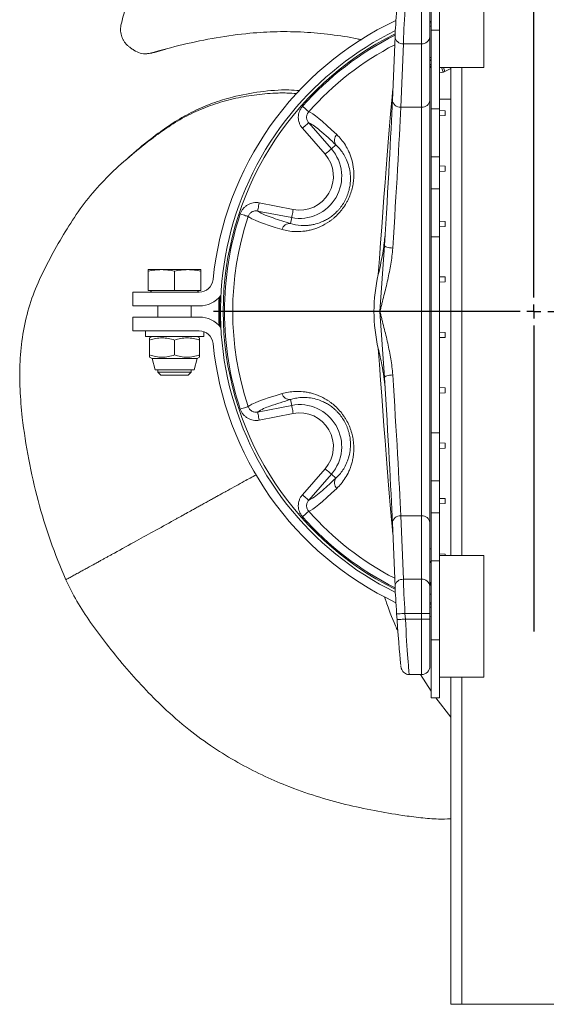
# Model space of a CAD drawing. Header units: millimetres. Extents: x 0 to 420, y 0 to 297.
# Tile 1 of 5: x 171 to 209, y 83 to 154. Entities that reach past the tile are written whole.
import ezdxf

# ---------------------------------------------------------------- set-up
doc = ezdxf.new("R2010")
doc.units = ezdxf.units.MM
doc.layers.add('AM_BOR', color=7, linetype='Continuous')

# ---------------------------------------------------------------- blocks, each defined once
blk = doc.blocks.new('SW_CENTERMARKSYMBOL_0')
at = {"layer": 'AM_BOR', "color": 0}
for p, q in [((0, 1), (0, 23.1)), ((-1, 0), (-23.1, 0)), ((0, 0), (-0.5, 0)), ((0, 0), (0, 0.5)), ((0, 0), (0, -0.5)), ((0, 0), (0.5, 0)), ((1, 0), (23.1, 0)), ((0, -1), (0, -23.1))]:
    blk.add_line(p, q, dxfattribs=at)

msp = doc.modelspace()

# ---------------------------------------------------------------- linework, layer by layer
at = {"color": 7, "linetype": 'Continuous', "lineweight": 15}
for p, q in [((200.944, 153.522), (200.944, 157.722)), ((200.244, 152.535), (200.244, 154.993)), ((200.844, 154.993), (200.844, 153.027)), ((201.544, 155.208), (201.544, 153.855)), ((204.744, 155.208), (204.744, 150.808)), ((201.544, 153.522), (200.944, 153.522)), ((200.944, 147.831), (200.944, 153.522)), ((201.544, 153.855), (201.544, 153.522)), ((201.544, 147.831), (201.544, 153.522)), ((198.333, 153.052), (198.142, 148.469)), ((198.333, 153.052), (198.334, 153.067)), ((200.844, 153.027), (200.844, 148.444)), ((180.989, 151.909), (181.809, 152.14)), ((198.932, 152.535), (198.741, 147.952)), ((200.244, 152.535), (198.932, 152.535)), ((200.244, 147.952), (200.244, 152.535)), ((180.521, 151.819), (180.799, 151.863)), ((201.544, 150.808), (204.744, 150.808)), ((202.344, 115.608), (202.344, 150.808)), ((202.344, 148.522), (201.544, 148.522)), ((200.244, 147.952), (198.741, 147.952)), ((200.244, 118.463), (200.244, 147.952)), ((200.844, 148.444), (200.844, 117.971)), ((201.544, 147.831), (200.944, 147.831)), ((200.944, 144.367), (200.944, 147.831)), ((201.544, 147.831), (201.544, 144.367)), ((201.944, 147.701), (201.544, 147.722)), ((201.944, 147.343), (201.544, 147.322)), ((201.944, 147.701), (201.944, 147.343)), ((193.291, 144.552), (191.653, 146.437)), ((192.105, 146.83), (193.743, 144.945)), ((194.071, 145.23), (193.743, 144.945)), ((201.544, 144.367), (200.944, 144.367)), ((200.944, 142.058), (200.944, 144.367)), ((201.544, 144.367), (201.544, 142.058)), ((201.944, 143.701), (201.544, 143.722)), ((201.944, 143.701), (201.944, 143.343)), ((201.944, 143.343), (201.544, 143.322)), ((201.544, 142.058), (200.944, 142.058)), ((200.944, 138.594), (200.944, 142.058)), ((201.544, 142.058), (201.544, 138.594)), ((188.541, 141.048), (190.993, 140.572)), ((190.879, 139.983), (188.427, 140.46)), ((190.796, 139.558), (190.879, 139.983)), ((201.944, 139.701), (201.544, 139.722)), ((201.944, 139.343), (201.544, 139.322)), ((201.944, 139.701), (201.944, 139.343)), ((201.544, 138.594), (200.944, 138.594)), ((200.944, 124.45), (200.944, 138.594)), ((201.544, 138.594), (201.544, 124.45)), ((197.565, 137.976), (197.243, 133.208)), ((181.487, 136.228), (180.537, 136.228)), ((180.537, 134.728), (180.537, 136.121)), ((183.387, 136.228), (181.487, 136.228)), ((182.437, 134.728), (182.437, 136.121)), ((184.337, 136.228), (183.387, 136.228)), ((184.337, 134.728), (184.337, 136.121)), ((201.944, 135.701), (201.544, 135.722)), ((201.944, 135.343), (201.544, 135.322)), ((201.944, 135.701), (201.944, 135.343)), ((179.437, 133.608), (179.437, 134.608)), ((179.437, 134.608), (184.213, 134.608)), ((180.537, 134.728), (182.437, 134.728)), ((180.704, 134.728), (180.774, 134.608)), ((184.337, 134.728), (182.437, 134.728)), ((184.1, 134.608), (184.169, 134.728)), ((184.213, 133.608), (179.437, 133.608)), ((181.237, 133.608), (181.237, 132.808)), ((183.637, 132.808), (183.637, 133.608)), ((185.647, 134.213), (185.624, 133.208)), ((185.624, 133.208), (185.647, 132.203)), ((197.243, 133.208), (197.565, 128.44)), ((179.437, 132.808), (184.213, 132.808)), ((179.437, 131.808), (179.437, 132.808)), ((184.213, 131.808), (179.437, 131.808)), ((180.337, 131.808), (180.337, 131.408)), ((184.537, 131.408), (184.537, 131.754)), ((201.944, 131.701), (201.544, 131.722)), ((201.944, 131.701), (201.944, 131.343)), ((184.537, 131.408), (180.337, 131.408)), ((180.812, 131.408), (180.636, 131.306)), ((180.637, 130.07), (180.637, 131.145)), ((182.437, 130.07), (182.437, 131.145)), ((184.237, 131.306), (184.061, 131.408)), ((184.237, 130.07), (184.237, 131.145)), ((201.944, 131.343), (201.544, 131.322)), ((180.636, 129.909), (180.812, 129.808)), ((180.812, 129.808), (181.026, 129.008)), ((184.061, 129.808), (180.812, 129.808)), ((183.847, 129.008), (184.061, 129.808)), ((184.061, 129.808), (184.237, 129.909)), ((183.847, 129.008), (181.026, 129.008)), ((181.237, 129.008), (181.237, 128.822)), ((181.237, 128.822), (181.451, 128.608)), ((182.437, 128.822), (181.237, 128.822)), ((183.637, 128.822), (182.437, 128.822)), ((183.422, 128.608), (183.637, 128.822)), ((183.637, 128.822), (183.637, 129.008)), ((182.437, 128.608), (181.451, 128.608)), ((183.422, 128.608), (182.437, 128.608)), ((201.944, 127.701), (201.544, 127.722)), ((201.944, 127.343), (201.544, 127.322)), ((201.944, 127.701), (201.944, 127.343)), ((190.796, 126.857), (190.879, 126.432)), ((188.427, 125.955), (190.879, 126.432)), ((190.993, 125.844), (188.541, 125.367)), ((201.544, 124.45), (200.944, 124.45)), ((200.944, 120.986), (200.944, 124.45)), ((201.544, 124.45), (201.544, 120.986)), ((201.944, 123.701), (201.544, 123.722)), ((201.944, 123.701), (201.944, 123.343)), ((201.944, 123.343), (201.544, 123.322)), ((191.653, 119.978), (193.291, 121.863)), ((193.743, 121.47), (192.105, 119.585)), ((194.071, 121.185), (193.743, 121.47)), ((201.544, 120.986), (200.944, 120.986)), ((200.944, 118.677), (200.944, 120.986)), ((201.544, 120.986), (201.544, 118.677)), ((201.944, 119.701), (201.544, 119.722)), ((201.944, 119.701), (201.944, 119.343)), ((201.544, 118.677), (200.944, 118.677)), ((200.944, 115.213), (200.944, 118.677)), ((201.944, 119.343), (201.544, 119.322)), ((201.544, 118.677), (201.544, 115.213)), ((198.741, 118.463), (198.932, 113.88)), ((200.244, 118.463), (198.741, 118.463)), ((200.244, 113.88), (200.244, 118.463)), ((200.844, 117.971), (200.844, 113.388)), ((198.142, 117.946), (198.333, 113.363)), ((201.544, 115.213), (200.944, 115.213)), ((200.944, 109.522), (200.944, 115.213)), ((201.944, 115.701), (201.544, 115.722)), ((204.744, 115.608), (201.544, 115.608)), ((201.544, 112.519), (201.544, 115.213)), ((201.944, 115.701), (201.944, 115.608)), ((204.744, 115.608), (204.744, 106.808)), ((200.244, 113.88), (198.932, 113.88)), ((200.244, 111.422), (200.244, 113.88)), ((198.334, 113.348), (198.333, 113.363)), ((200.844, 113.388), (200.844, 111.422)), ((201.544, 112.519), (201.544, 109.896)), ((200.944, 112.065), (200.844, 112.1)), ((200.944, 111.853), (200.844, 111.888)), ((198.476, 110.967), (198.448, 111.382)), ((200.244, 111.422), (199.047, 111.422)), ((199.047, 111.422), (199.075, 111.008)), ((200.244, 111.008), (199.075, 111.008)), ((200.244, 111.008), (200.244, 111.422)), ((200.244, 111.422), (200.844, 111.422)), ((200.244, 111.008), (200.844, 111.008)), ((200.844, 111.422), (200.844, 111.008)), ((200.944, 111.167), (200.844, 111.2)), ((200.844, 111.008), (200.844, 107.608)), ((200.944, 105.322), (200.944, 109.522)), ((201.544, 109.522), (200.944, 109.522)), ((201.544, 109.522), (201.544, 109.896)), ((201.544, 109.522), (201.544, 105.322)), ((199.366, 107.008), (200.244, 107.008)), ((200.944, 105.814), (200.16, 107.008)), ((201.544, 106.808), (204.744, 106.808)), ((202.344, 83.208), (202.344, 106.808)), ((200.944, 105.322), (201.544, 105.322)), ((202.344, 103.938), (201.28, 105.322)), ((202.344, 83.208), (203.144, 83.208)), ((203.144, 83.208), (213.544, 83.208))]:
    msp.add_line(p, q, dxfattribs=at)
at = {"color": 8, "linetype": 'Continuous', "lineweight": 15}
for p, q in [((200.944, 154.147), (200.844, 154.147)), ((200.944, 153.803), (200.844, 153.803)), ((200.944, 151.534), (200.844, 151.534)), ((202.344, 150.756), (201.932, 150.533)), ((203.144, 115.608), (203.144, 150.808)), ((201.814, 150.489), (201.544, 150.439)), ((200.944, 116.071), (200.844, 116.071)), ((200.944, 113.443), (200.849, 113.448)), ((200.844, 112.831), (200.944, 112.795)), ((200.944, 112.16), (200.844, 112.195)), ((200.244, 107.008), (200.244, 111.008)), ((203.144, 83.208), (203.144, 106.808))]:
    msp.add_line(p, q, dxfattribs=at)
at = {"color": 8, "linetype": 'Continuous', "lineweight": 15, "flags": 128}
for points in [[(201.693, 150.808), (201.707, 150.772), (201.732, 150.706), (201.759, 150.635), (201.786, 150.563), (201.814, 150.489)], [(201.831, 150.808), (201.852, 150.75), (201.878, 150.68), (201.905, 150.607), (201.932, 150.533)], [(197.127, 135.884), (197.207, 137.031), (197.288, 138.167), (197.369, 139.287), (197.45, 140.386), (197.53, 141.461), (197.61, 142.507), (197.689, 143.521), (197.766, 144.498), (197.841, 145.435), (197.915, 146.328), (197.986, 147.174), (198.055, 147.97), (198.122, 148.712), (198.177, 149.311)], [(198.177, 117.104), (198.122, 117.703), (198.055, 118.446), (197.986, 119.241), (197.915, 120.087), (197.841, 120.98), (197.766, 121.917), (197.689, 122.894), (197.61, 123.908), (197.53, 124.954), (197.45, 126.029), (197.369, 127.128), (197.288, 128.248), (197.207, 129.384), (197.127, 130.531)]]:
    msp.add_lwpolyline(points, dxfattribs=at)
at = {"color": 7, "linetype": 'Continuous', "lineweight": 15, "flags": 128}
for points in [[(192.106, 147.622), (192.091, 147.635), (192.061, 147.661), (192.017, 147.7), (191.962, 147.749), (191.896, 147.808), (191.821, 147.874), (191.741, 147.945), (191.659, 148.018)], [(192.106, 147.622), (192.231, 147.567), (192.393, 147.469), (192.593, 147.326), (192.83, 147.141), (193.103, 146.912), (193.412, 146.641), (193.755, 146.328), (194.132, 145.974)], [(192.105, 146.83), (192.092, 146.819), (192.064, 146.795), (192.021, 146.757), (191.964, 146.708), (191.897, 146.65), (191.82, 146.583), (191.738, 146.512), (191.653, 146.437)], [(193.743, 144.945), (193.731, 144.934), (193.702, 144.91), (193.659, 144.872), (193.603, 144.823), (193.535, 144.764), (193.459, 144.698), (193.377, 144.626), (193.291, 144.552)], [(188.427, 140.46), (188.43, 140.476), (188.437, 140.513), (188.448, 140.569), (188.462, 140.643), (188.479, 140.731), (188.499, 140.83), (188.52, 140.937), (188.541, 141.048)], [(187.742, 140.064), (187.723, 140.07), (187.685, 140.082), (187.63, 140.101), (187.559, 140.124), (187.475, 140.152), (187.381, 140.184), (187.28, 140.217), (187.175, 140.252)], [(190.182, 139.133), (189.687, 139.282), (189.245, 139.423), (188.856, 139.555), (188.521, 139.677), (188.241, 139.789), (188.018, 139.891), (187.852, 139.983), (187.742, 140.064)], [(190.879, 139.983), (190.882, 140), (190.889, 140.037), (190.9, 140.093), (190.914, 140.166), (190.931, 140.254), (190.951, 140.353), (190.971, 140.46), (190.993, 140.572)], [(198.164, 137.783), (198.044, 137.793), (197.93, 137.808), (197.825, 137.829), (197.733, 137.854), (197.659, 137.883), (197.605, 137.913), (197.573, 137.945), (197.565, 137.976)], [(197.565, 128.44), (197.573, 128.471), (197.605, 128.502), (197.659, 128.532), (197.733, 128.561), (197.825, 128.586), (197.93, 128.607), (198.044, 128.622), (198.164, 128.633)], [(187.742, 126.352), (187.852, 126.433), (188.018, 126.524), (188.241, 126.626), (188.521, 126.738), (188.856, 126.861), (189.245, 126.992), (189.687, 127.133), (190.182, 127.282)], [(187.742, 126.352), (187.723, 126.345), (187.685, 126.333), (187.63, 126.314), (187.559, 126.291), (187.475, 126.263), (187.381, 126.231), (187.28, 126.198), (187.175, 126.163)], [(188.427, 125.955), (188.43, 125.939), (188.437, 125.902), (188.448, 125.846), (188.462, 125.772), (188.479, 125.684), (188.499, 125.585), (188.52, 125.478), (188.541, 125.367)], [(190.879, 126.432), (190.882, 126.415), (190.889, 126.378), (190.9, 126.322), (190.914, 126.249), (190.931, 126.161), (190.951, 126.062), (190.971, 125.955), (190.993, 125.844)], [(193.743, 121.47), (193.731, 121.481), (193.702, 121.505), (193.659, 121.543), (193.603, 121.592), (193.535, 121.651), (193.459, 121.717), (193.377, 121.789), (193.291, 121.863)], [(194.132, 120.441), (193.755, 120.087), (193.412, 119.774), (193.103, 119.503), (192.83, 119.274), (192.593, 119.089), (192.393, 118.946), (192.231, 118.848), (192.106, 118.794)], [(192.105, 119.585), (192.092, 119.596), (192.064, 119.62), (192.021, 119.658), (191.964, 119.707), (191.897, 119.766), (191.82, 119.832), (191.738, 119.904), (191.653, 119.978)], [(192.106, 118.794), (192.091, 118.78), (192.061, 118.754), (192.017, 118.715), (191.962, 118.666), (191.896, 118.607), (191.821, 118.541), (191.741, 118.47), (191.659, 118.397)], [(198.448, 111.382), (198.458, 111.383), (198.49, 111.385), (198.545, 111.389), (198.619, 111.394), (198.711, 111.4), (198.815, 111.407), (198.928, 111.414), (199.047, 111.422)], [(198.476, 110.967), (198.486, 110.968), (198.518, 110.97), (198.573, 110.974), (198.647, 110.979), (198.739, 110.985), (198.843, 110.992), (198.956, 111), (199.075, 111.008)]]:
    msp.add_lwpolyline(points, dxfattribs=at)
at = {"color": 7, "linetype": 'Continuous', "lineweight": 15}
for centre, radius, start, end in [((208.344, 133.208), 23.25, 115.33414, 174.32019), ((208.344, 133.208), 22.4, 116.52163, 243.47837), ((208.344, 133.208), 22.6, 116.23653, 140.74662), ((200.294, 153.087), 0.554, 264.88885, 353.75652), ((208.344, 133.208), 18.474, 110.30897, 110.70115), ((200.294, 148.504), 0.554, 264.88893, 353.75661), ((208.344, 133.208), 22.6, 140.74662, 243.76347), ((177.045, 127.536), 24.555, 46.10263, 49.74547), ((194.536, 145.566), 0.575, 134.77445, 215.85201), ((191.457, 142.958), 3.03, 259, 41), ((191.457, 142.958), 2.431, 259, 41), ((208.344, 133.208), 22.311, 161.59353, 198.40647), ((208.344, 133.208), 21.713, 161.59353, 198.40647), ((198.706, 166.665), 28.238, 251.04851, 253.73138), ((190.737, 138.986), 0.575, 84.14793, 165.22549), ((208.344, 133.208), 11.532, 166.58017, 193.41983), ((184.213, 135.608), 1, 270, 354.32019), ((184.213, 135.608), 2, 270, 321.26758), ((208.344, 133.208), 22.72, 177.46393, 182.53607), ((208.344, 133.208), 22.67, 177.31698, 182.68302), ((184.213, 130.808), 2, 38.73242, 90), ((184.213, 130.808), 1, 5.67981, 90), ((208.344, 133.208), 23.25, 185.67981, 244.66586), ((190.737, 127.429), 0.575, 194.77451, 275.85207), ((197.607, 103.265), 24.555, 106.1027, 109.74541), ((191.457, 123.458), 3.03, 319, 101), ((191.457, 123.458), 2.431, 319, 101), ((174.55, 141.59), 28.238, 311.04856, 313.73137), ((194.536, 120.849), 0.575, 144.14799, 225.22555), ((200.294, 117.911), 0.554, 6.24339, 95.11107), ((200.294, 113.328), 0.554, 6.24348, 95.11115), ((200.244, 107.608), 0.6, 270, 0)]:
    msp.add_arc(centre, radius, start, end, dxfattribs=at)
at = {"color": 8, "linetype": 'Continuous', "lineweight": 15}
for centre, radius, start, end in [((208.344, 133.208), 22.311, 116.6499, 138.40647), ((198.888, 153.09), 0.557, 183.9839, 274.52236), ((208.344, 133.208), 21.713, 117.53042, 138.40647), ((201.313, 151.538), 0.469, 180.52723, 218.11519), ((198.697, 148.507), 0.557, 183.98411, 274.52208), ((190.603, 143.779), 3.401, 47.23175, 63.79216), ((190.862, 144.362), 4.599, 238.02843, 253.24008), ((190.318, 123.129), 3.401, 107.232, 123.79189), ((189.944, 123.644), 4.599, 298.02758, 313.24089), ((208.344, 133.208), 21.713, 221.59353, 242.46958), ((208.344, 133.208), 22.311, 221.59353, 243.3501), ((198.697, 117.908), 0.557, 85.47792, 176.01589), ((201.311, 114.944), 0.466, 141.76908, 179.45684), ((198.888, 113.325), 0.557, 85.47764, 176.0161), ((201.375, 113.41), 0.531, 144.26171, 179.77294)]:
    msp.add_arc(centre, radius, start, end, dxfattribs=at)
at = {"color": 7, "linetype": 'Continuous', "lineweight": 15}
for centre, major_axis, ratio, start_param, end_param in [((198.491, 155.033), (0.162, 2.4), 0.018016, 1.572014, 2.531945), ((199.09, 154.993), (0.162, 3), 0.014437, 1.571577, 2.531508), ((196.92, 133.248), (1.257, 18.6), 0.018016, 4.970596, 5.673537), ((197.519, 133.208), (1.257, 18), 0.018611, 4.970678, 5.673619), ((197.519, 133.208), (-1.257, 18), 0.018611, 3.751158, 4.4541), ((196.92, 133.167), (-1.257, 18.6), 0.018016, 3.751241, 4.454182), ((199.09, 111.422), (-0.162, 3), 0.014437, 0.610085, 1.570016), ((198.491, 111.382), (-0.162, 2.4), 0.018016, 0.609648, 1.569579), ((198.538, 110.967), (-0.23, 3.4), 0.018016, 1.569579, 2.89909)]:
    msp.add_ellipse(centre, major_axis=major_axis, ratio=ratio, start_param=start_param, end_param=end_param, dxfattribs=at)
at = {"color": 8, "linetype": 'Continuous', "lineweight": 15}
msp.add_ellipse((199.136, 111.008), major_axis=(-0.23, 4), ratio=0.015333, start_param=1.569916, end_param=3.140712, dxfattribs=at)
at = {"color": 7, "linetype": 'Continuous', "lineweight": 15}
for points, knots in [([(200.344, 171.445), (199.863, 171.35), (198.719, 171.123), (196.818, 170.607), (194.715, 169.895), (192.677, 168.997), (190.85, 168.002), (189.186, 166.934), (187.53, 165.715), (185.904, 164.332), (184.329, 162.785), (182.906, 161.202), (181.736, 159.79), (180.784, 158.562), (180.053, 157.498), (179.413, 156.371), (178.884, 155.166), (178.674, 154.298), (178.57, 153.866)], [0, 0, 0, 0, 0.050637, 0.120518, 0.203135, 0.279191, 0.349694, 0.417197, 0.482506, 0.56085, 0.63603, 0.708529, 0.77859, 0.823602, 0.867284, 0.9101, 0.955273, 1, 1, 1, 1]), ([(178.57, 153.866), (178.542, 153.725), (178.534, 153.582), (178.55, 153.368), (178.561, 153.296), (178.59, 153.157), (178.61, 153.088), (178.658, 152.955), (178.687, 152.889), (178.753, 152.763), (178.79, 152.703), (178.872, 152.59), (178.917, 152.536), (179.016, 152.434), (179.069, 152.387), (179.126, 152.344)], [0, 0, 0, 0, 0.25, 0.25, 0.375, 0.375, 0.5, 0.5, 0.625, 0.625, 0.75, 0.75, 0.875, 0.875, 1, 1, 1, 1]), ([(200.944, 154.061), (200.937, 154.058), (200.896, 154.04), (200.867, 154.044), (200.844, 154.047)], [0, 0, 0, 0, 0.182687, 1, 1, 1, 1]), ([(180.676, 151.851), (181.463, 152.064), (183.036, 152.491), (185.437, 152.994), (187.706, 153.3), (189.822, 153.423), (191.775, 153.397), (193.706, 153.209), (195.078, 153.005), (195.806, 152.841), (195.905, 152.818)], [0, 0, 0, 0, 0.158661, 0.31679, 0.474145, 0.600542, 0.726457, 0.852782, 0.979947, 1, 1, 1, 1]), ([(179.51, 152.065), (179.469, 152.094), (179.427, 152.123), (179.352, 152.177), (179.318, 152.201), (179.256, 152.246), (179.228, 152.267), (179.176, 152.306), (179.151, 152.325), (179.126, 152.344)], [0, 0, 0, 0, 0.25, 0.25, 0.5, 0.5, 0.75, 0.75, 1, 1, 1, 1]), ([(179.51, 152.065), (179.655, 151.984), (179.943, 151.823), (180.357, 151.786), (180.595, 151.834), (180.676, 151.851)], [0, 0, 0, 0, 0.398669, 0.797325, 1, 1, 1, 1]), ([(180.676, 151.851), (180.681, 151.851), (180.739, 151.861), (180.831, 151.878), (180.929, 151.897), (180.975, 151.906), (180.989, 151.909)], [0, 0, 0, 0, 0.04643, 0.54816, 0.865834, 1, 1, 1, 1]), ([(174.588, 113.848), (174.207, 114.777), (173.443, 116.636), (172.566, 119.556), (171.886, 122.537), (171.467, 125.225), (171.274, 127.586), (171.269, 129.596), (171.459, 131.571), (171.885, 133.485), (172.573, 135.305), (173.444, 137.049), (174.409, 138.759), (175.466, 140.419), (176.662, 141.976), (178.029, 143.381), (179.515, 144.675), (180.942, 145.813), (182.311, 146.764), (183.618, 147.509), (185.01, 148.098), (186.468, 148.536), (187.973, 148.83), (189.337, 148.962), (190.43, 148.993), (191.008, 148.952), (191.242, 148.935)], [0, 0, 0, 0, 0.064274, 0.128599, 0.193139, 0.257975, 0.301178, 0.344118, 0.386732, 0.429135, 0.471705, 0.514637, 0.557698, 0.600481, 0.642979, 0.685526, 0.728387, 0.771418, 0.80355, 0.835531, 0.867534, 0.899646, 0.931836, 0.964029, 0.985443, 1, 1, 1, 1]), ([(178.942, 144.153), (179.196, 144.385), (179.935, 145.058), (181.117, 145.986), (182.476, 146.932), (183.778, 147.671), (185.162, 148.262), (186.773, 148.76), (188.613, 149.093), (190.234, 149.234), (191.176, 149.174), (191.431, 149.158)], [0, 0, 0, 0, 0.076156, 0.221337, 0.329919, 0.438161, 0.546553, 0.655323, 0.800728, 0.946021, 1, 1, 1, 1]), ([(191.659, 148.018), (191.611, 147.964), (191.567, 147.905), (191.493, 147.782), (191.462, 147.718), (191.41, 147.584), (191.391, 147.513), (191.364, 147.372), (191.358, 147.301), (191.357, 147.193), (191.359, 147.156), (191.365, 147.085), (191.37, 147.049), (191.389, 146.943), (191.408, 146.874), (191.458, 146.739), (191.49, 146.673), (191.563, 146.55), (191.605, 146.492), (191.653, 146.437)], [0, 0, 0, 0, 0.125, 0.125, 0.25, 0.25, 0.375, 0.375, 0.5, 0.5, 0.5625, 0.5625, 0.625, 0.625, 0.75, 0.75, 0.875, 0.875, 1, 1, 1, 1]), ([(192.105, 146.83), (192.057, 146.885), (192.02, 146.947), (191.981, 147.048), (191.971, 147.083), (191.958, 147.153), (191.955, 147.19), (191.955, 147.262), (191.958, 147.298), (191.971, 147.369), (191.981, 147.404), (192.007, 147.471), (192.022, 147.503), (192.06, 147.565), (192.082, 147.594), (192.106, 147.622)], [0, 0, 0, 0, 0.25, 0.25, 0.375, 0.375, 0.5, 0.5, 0.625, 0.625, 0.75, 0.75, 0.875, 0.875, 1, 1, 1, 1]), ([(194.132, 145.974), (194.241, 145.871), (194.348, 145.757), (194.556, 145.505), (194.655, 145.368), (194.843, 145.069), (194.931, 144.907), (195.05, 144.641), (195.087, 144.549), (195.157, 144.356), (195.189, 144.255), (195.275, 143.941), (195.318, 143.718), (195.354, 143.358), (195.361, 143.234), (195.362, 143.04), (195.361, 142.975), (195.355, 142.842), (195.351, 142.776), (195.333, 142.573), (195.314, 142.436), (195.259, 142.154), (195.223, 142.009), (195.134, 141.723), (195.082, 141.58), (194.989, 141.367), (194.955, 141.295), (194.885, 141.155), (194.848, 141.087), (194.731, 140.885), (194.646, 140.756), (194.508, 140.569), (194.46, 140.508), (194.362, 140.39), (194.312, 140.333), (194.159, 140.168), (194.054, 140.067), (193.891, 139.926), (193.836, 139.88), (193.725, 139.794), (193.67, 139.752), (193.392, 139.557), (193.17, 139.433), (192.837, 139.283), (192.728, 139.239), (192.512, 139.163), (192.406, 139.131), (192.197, 139.076), (192.094, 139.054), (191.891, 139.018), (191.792, 139.004), (191.501, 138.974), (191.316, 138.969), (190.788, 138.989), (190.47, 139.047), (190.182, 139.133)], [0, 0, 0, 0, 0.0625, 0.0625, 0.125, 0.125, 0.1875, 0.1875, 0.21875, 0.21875, 0.25, 0.25, 0.3125, 0.3125, 0.34375, 0.34375, 0.359375, 0.359375, 0.375, 0.375, 0.40625, 0.40625, 0.4375, 0.4375, 0.46875, 0.46875, 0.484375, 0.484375, 0.5, 0.5, 0.53125, 0.53125, 0.546875, 0.546875, 0.5625, 0.5625, 0.59375, 0.59375, 0.609375, 0.609375, 0.625, 0.625, 0.6875, 0.6875, 0.71875, 0.71875, 0.75, 0.75, 0.78125, 0.78125, 0.8125, 0.8125, 0.875, 0.875, 1, 1, 1, 1]), ([(190.796, 139.558), (191.023, 139.486), (191.276, 139.435), (191.698, 139.409), (191.846, 139.409), (192.08, 139.427), (192.161, 139.436), (192.325, 139.461), (192.409, 139.477), (192.666, 139.536), (192.844, 139.591), (193.123, 139.707), (193.217, 139.751), (193.406, 139.851), (193.502, 139.907), (193.645, 140.003), (193.693, 140.036), (193.79, 140.108), (193.838, 140.146), (193.982, 140.265), (194.076, 140.351), (194.213, 140.494), (194.258, 140.543), (194.346, 140.646), (194.39, 140.701), (194.515, 140.867), (194.592, 140.983), (194.733, 141.227), (194.797, 141.356), (194.905, 141.61), (194.95, 141.738), (195.005, 141.928), (195.021, 141.992), (195.05, 142.118), (195.062, 142.18), (195.093, 142.363), (195.106, 142.481), (195.121, 142.711), (195.122, 142.823), (195.114, 143.038), (195.105, 143.141), (195.067, 143.437), (195.026, 143.619), (194.922, 143.957), (194.861, 144.11), (194.726, 144.392), (194.652, 144.52), (194.496, 144.756), (194.414, 144.863), (194.245, 145.06), (194.158, 145.149), (194.071, 145.23)], [0, 0, 0, 0, 0.125, 0.125, 0.1875, 0.1875, 0.21875, 0.21875, 0.25, 0.25, 0.3125, 0.3125, 0.34375, 0.34375, 0.375, 0.375, 0.390625, 0.390625, 0.40625, 0.40625, 0.4375, 0.4375, 0.453125, 0.453125, 0.46875, 0.46875, 0.5, 0.5, 0.53125, 0.53125, 0.5625, 0.5625, 0.578125, 0.578125, 0.59375, 0.59375, 0.625, 0.625, 0.65625, 0.65625, 0.6875, 0.6875, 0.75, 0.75, 0.8125, 0.8125, 0.875, 0.875, 0.9375, 0.9375, 1, 1, 1, 1]), ([(178.932, 144.166), (178.884, 144.123), (178.788, 144.037), (178.691, 143.951), (178.643, 143.908)], [0, 0, 0, 0, 0.499987, 1, 1, 1, 1]), ([(188.541, 141.048), (188.47, 141.062), (188.397, 141.069), (188.254, 141.071), (188.182, 141.066), (188.041, 141.042), (187.97, 141.023), (187.835, 140.974), (187.77, 140.944), (187.677, 140.89), (187.646, 140.87), (187.587, 140.828), (187.559, 140.806), (187.477, 140.736), (187.427, 140.685), (187.336, 140.573), (187.296, 140.512), (187.227, 140.387), (187.198, 140.321), (187.175, 140.252)], [0, 0, 0, 0, 0.125, 0.125, 0.25, 0.25, 0.375, 0.375, 0.5, 0.5, 0.5625, 0.5625, 0.625, 0.625, 0.75, 0.75, 0.875, 0.875, 1, 1, 1, 1]), ([(187.742, 140.064), (187.754, 140.098), (187.768, 140.131), (187.802, 140.194), (187.823, 140.224), (187.868, 140.281), (187.893, 140.306), (187.948, 140.353), (187.978, 140.374), (188.041, 140.41), (188.073, 140.425), (188.141, 140.449), (188.176, 140.458), (188.247, 140.47), (188.283, 140.472), (188.355, 140.471), (188.391, 140.467), (188.427, 140.46)], [0, 0, 0, 0, 0.125, 0.125, 0.25, 0.25, 0.375, 0.375, 0.5, 0.5, 0.625, 0.625, 0.75, 0.75, 0.875, 0.875, 1, 1, 1, 1]), ([(197.611, 138.715), (197.573, 138.344), (197.474, 137.391), (197.259, 136.456), (197.127, 135.884)], [0, 0, 0, 0, 0.3883121, 1, 1, 1, 1]), ([(198.164, 137.783), (198.151, 137.59), (198.132, 137.398), (198.085, 137.016), (198.056, 136.825), (197.961, 136.254), (197.885, 135.874), (197.718, 135.114), (197.627, 134.734), (197.486, 134.163), (197.438, 133.972), (197.365, 133.686), (197.329, 133.543), (197.292, 133.399), (197.268, 133.303), (197.256, 133.256), (197.243, 133.208)], [0, 0, 0, 0, 0.125, 0.125, 0.25, 0.25, 0.5, 0.5, 0.75, 0.75, 0.875, 0.875, 0.9375, 0.96875, 0.96875, 1, 1, 1, 1]), ([(181.487, 136.228), (181.328, 136.228), (181.17, 136.218), (180.853, 136.181), (180.695, 136.154), (180.537, 136.121)], [0, 0, 0, 0, 0.5, 0.5, 1, 1, 1, 1]), ([(180.537, 136.121), (180.537, 136.154), (180.537, 136.181), (180.537, 136.218), (180.537, 136.228), (180.537, 136.228)], [0, 0, 0, 0, 0.5, 0.5, 1, 1, 1, 1]), ([(182.437, 136.121), (182.278, 136.154), (182.12, 136.181), (181.803, 136.218), (181.645, 136.228), (181.487, 136.228)], [0, 0, 0, 0, 0.5, 0.5, 1, 1, 1, 1]), ([(182.437, 136.121), (182.595, 136.154), (182.753, 136.181), (183.07, 136.218), (183.228, 136.228), (183.387, 136.228)], [0, 0, 0, 0, 0.5, 0.5, 1, 1, 1, 1]), ([(183.387, 136.228), (183.545, 136.228), (183.703, 136.218), (184.02, 136.181), (184.178, 136.154), (184.337, 136.121)], [0, 0, 0, 0, 0.5, 0.5, 1, 1, 1, 1]), ([(184.337, 136.121), (184.337, 136.154), (184.337, 136.181), (184.337, 136.218), (184.337, 136.228), (184.337, 136.228)], [0, 0, 0, 0, 0.5, 0.5, 1, 1, 1, 1]), ([(198.164, 128.633), (198.151, 128.825), (198.132, 129.017), (198.085, 129.399), (198.056, 129.59), (197.961, 130.161), (197.885, 130.541), (197.718, 131.301), (197.627, 131.681), (197.486, 132.252), (197.438, 132.443), (197.365, 132.729), (197.329, 132.872), (197.292, 133.016), (197.268, 133.112), (197.256, 133.159), (197.243, 133.208)], [0, 0, 0, 0, 0.125, 0.125, 0.25, 0.25, 0.5, 0.5, 0.75, 0.75, 0.875, 0.875, 0.9375, 0.96875, 0.96875, 1, 1, 1, 1]), ([(182.437, 131.145), (182.29, 131.194), (182.142, 131.235), (181.842, 131.291), (181.691, 131.306), (181.462, 131.306), (181.385, 131.303), (181.233, 131.288), (181.157, 131.277), (180.932, 131.235), (180.784, 131.195), (180.637, 131.145)], [0, 0, 0, 0, 0.25, 0.25, 0.5, 0.5, 0.625, 0.625, 0.75, 0.75, 1, 1, 1, 1]), ([(180.637, 131.145), (180.637, 131.17), (180.637, 131.239), (180.637, 131.305), (180.637, 131.297), (180.637, 131.295)], [0, 0, 0, 0, 0.2680844, 0.7663971, 1, 1, 1, 1]), ([(182.437, 131.145), (182.583, 131.194), (182.731, 131.235), (183.031, 131.291), (183.182, 131.306), (183.411, 131.306), (183.488, 131.303), (183.64, 131.288), (183.716, 131.277), (183.941, 131.235), (184.089, 131.195), (184.237, 131.145)], [0, 0, 0, 0, 0.25, 0.25, 0.5, 0.5, 0.625, 0.625, 0.75, 0.75, 1, 1, 1, 1]), ([(184.237, 131.145), (184.237, 131.17), (184.237, 131.239), (184.237, 131.305), (184.237, 131.297), (184.237, 131.295)], [0, 0, 0, 0, 0.2680844, 0.7663971, 1, 1, 1, 1]), ([(180.637, 129.92), (180.637, 129.917), (180.637, 129.909), (180.637, 129.975), (180.637, 130.045), (180.637, 130.07)], [0, 0, 0, 0, 0.220768, 0.731908, 1, 1, 1, 1]), ([(180.637, 130.07), (180.783, 130.021), (180.931, 129.98), (181.231, 129.924), (181.382, 129.909), (181.611, 129.909), (181.688, 129.913), (181.84, 129.927), (181.916, 129.938), (182.141, 129.98), (182.289, 130.021), (182.437, 130.07)], [0, 0, 0, 0, 0.25, 0.25, 0.5, 0.5, 0.625, 0.625, 0.75, 0.75, 1, 1, 1, 1]), ([(184.237, 130.07), (184.09, 130.021), (183.942, 129.98), (183.642, 129.924), (183.491, 129.909), (183.262, 129.909), (183.185, 129.913), (183.033, 129.927), (182.957, 129.938), (182.732, 129.98), (182.584, 130.021), (182.437, 130.07)], [0, 0, 0, 0, 0.25, 0.25, 0.5, 0.5, 0.625, 0.625, 0.75, 0.75, 1, 1, 1, 1]), ([(184.237, 129.92), (184.237, 129.917), (184.237, 129.909), (184.237, 129.975), (184.237, 130.045), (184.237, 130.07)], [0, 0, 0, 0, 0.220768, 0.731908, 1, 1, 1, 1]), ([(197.127, 130.531), (197.215, 130.141), (197.368, 129.465), (197.533, 128.526), (197.585, 127.976), (197.61, 127.717)], [0, 0, 0, 0, 0.4200228, 0.7274581, 1, 1, 1, 1]), ([(190.182, 127.282), (190.326, 127.325), (190.478, 127.361), (190.8, 127.415), (190.969, 127.433), (191.322, 127.446), (191.506, 127.441), (191.795, 127.411), (191.894, 127.397), (192.096, 127.361), (192.199, 127.338), (192.514, 127.256), (192.729, 127.182), (193.058, 127.033), (193.169, 126.977), (193.338, 126.881), (193.394, 126.847), (193.506, 126.776), (193.561, 126.739), (193.728, 126.622), (193.837, 126.537), (194.054, 126.348), (194.161, 126.245), (194.365, 126.025), (194.462, 125.908), (194.601, 125.721), (194.646, 125.656), (194.732, 125.525), (194.772, 125.459), (194.889, 125.257), (194.958, 125.119), (195.051, 124.906), (195.08, 124.834), (195.133, 124.69), (195.157, 124.618), (195.224, 124.403), (195.259, 124.261), (195.3, 124.05), (195.312, 123.98), (195.331, 123.84), (195.339, 123.772), (195.369, 123.434), (195.366, 123.179), (195.33, 122.816), (195.313, 122.699), (195.27, 122.474), (195.245, 122.366), (195.188, 122.158), (195.156, 122.058), (195.086, 121.864), (195.048, 121.771), (194.928, 121.504), (194.84, 121.342), (194.559, 120.894), (194.35, 120.648), (194.132, 120.441)], [0, 0, 0, 0, 0.0625, 0.0625, 0.125, 0.125, 0.1875, 0.1875, 0.21875, 0.21875, 0.25, 0.25, 0.3125, 0.3125, 0.34375, 0.34375, 0.359375, 0.359375, 0.375, 0.375, 0.40625, 0.40625, 0.4375, 0.4375, 0.46875, 0.46875, 0.484375, 0.484375, 0.5, 0.5, 0.53125, 0.53125, 0.546875, 0.546875, 0.5625, 0.5625, 0.59375, 0.59375, 0.609375, 0.609375, 0.625, 0.625, 0.6875, 0.6875, 0.71875, 0.71875, 0.75, 0.75, 0.78125, 0.78125, 0.8125, 0.8125, 0.875, 0.875, 1, 1, 1, 1]), ([(194.071, 121.185), (194.246, 121.347), (194.417, 121.539), (194.65, 121.892), (194.724, 122.02), (194.826, 122.232), (194.858, 122.306), (194.919, 122.461), (194.948, 122.542), (195.025, 122.794), (195.066, 122.976), (195.105, 123.275), (195.114, 123.379), (195.122, 123.593), (195.121, 123.703), (195.11, 123.875), (195.105, 123.934), (195.091, 124.053), (195.083, 124.114), (195.051, 124.298), (195.023, 124.423), (194.969, 124.612), (194.948, 124.676), (194.903, 124.804), (194.878, 124.869), (194.797, 125.061), (194.735, 125.186), (194.594, 125.43), (194.514, 125.55), (194.348, 125.77), (194.26, 125.873), (194.122, 126.016), (194.075, 126.062), (193.981, 126.149), (193.933, 126.191), (193.79, 126.309), (193.695, 126.38), (193.503, 126.507), (193.406, 126.564), (193.215, 126.665), (193.122, 126.709), (192.846, 126.824), (192.668, 126.879), (192.324, 126.958), (192.161, 126.982), (191.849, 127.006), (191.701, 127.006), (191.419, 126.989), (191.285, 126.972), (191.03, 126.924), (190.91, 126.893), (190.796, 126.857)], [0, 0, 0, 0, 0.125, 0.125, 0.1875, 0.1875, 0.21875, 0.21875, 0.25, 0.25, 0.3125, 0.3125, 0.34375, 0.34375, 0.375, 0.375, 0.390625, 0.390625, 0.40625, 0.40625, 0.4375, 0.4375, 0.453125, 0.453125, 0.46875, 0.46875, 0.5, 0.5, 0.53125, 0.53125, 0.5625, 0.5625, 0.578125, 0.578125, 0.59375, 0.59375, 0.625, 0.625, 0.65625, 0.65625, 0.6875, 0.6875, 0.75, 0.75, 0.8125, 0.8125, 0.875, 0.875, 0.9375, 0.9375, 1, 1, 1, 1]), ([(187.175, 126.163), (187.198, 126.094), (187.227, 126.027), (187.297, 125.901), (187.337, 125.842), (187.427, 125.73), (187.478, 125.678), (187.587, 125.585), (187.646, 125.544), (187.739, 125.489), (187.772, 125.472), (187.837, 125.442), (187.87, 125.428), (187.971, 125.392), (188.04, 125.373), (188.183, 125.349), (188.255, 125.344), (188.398, 125.346), (188.47, 125.353), (188.541, 125.367)], [0, 0, 0, 0, 0.125, 0.125, 0.25, 0.25, 0.375, 0.375, 0.5, 0.5, 0.5625, 0.5625, 0.625, 0.625, 0.75, 0.75, 0.875, 0.875, 1, 1, 1, 1]), ([(188.427, 125.955), (188.356, 125.941), (188.284, 125.94), (188.176, 125.957), (188.142, 125.966), (188.074, 125.99), (188.041, 126.005), (187.978, 126.041), (187.949, 126.062), (187.894, 126.108), (187.868, 126.135), (187.823, 126.191), (187.803, 126.22), (187.768, 126.283), (187.754, 126.317), (187.742, 126.352)], [0, 0, 0, 0, 0.25, 0.25, 0.375, 0.375, 0.5, 0.5, 0.625, 0.625, 0.75, 0.75, 0.875, 0.875, 1, 1, 1, 1]), ([(188.318, 121.426), (188.033, 121.269), (187.352, 120.894), (186.613, 120.486), (186.089, 120.196), (185.88, 120.081), (185.643, 119.95), (185.38, 119.804), (185.093, 119.645), (184.787, 119.476), (184.487, 119.309), (184.2, 119.15), (183.934, 119.003), (183.628, 118.833), (183.311, 118.658), (183.018, 118.495), (182.784, 118.366), (182.153, 118.014), (181.113, 117.439), (179.617, 116.616), (178.553, 116.029), (177.887, 115.662), (177.678, 115.546), (177.468, 115.431), (177.258, 115.315), (177.03, 115.188), (176.731, 115.023), (176.399, 114.84), (176.086, 114.668), (175.868, 114.548), (175.65, 114.429), (175.403, 114.293), (175.111, 114.134), (174.842, 113.987), (174.67, 113.893), (174.588, 113.848)], [0, 0, 0, 0, 0.061616, 0.14675, 0.159826, 0.174961, 0.192075, 0.211076, 0.231854, 0.254292, 0.277499, 0.296989, 0.316494, 0.335084, 0.363498, 0.385335, 0.398685, 0.414342, 0.522856, 0.625331, 0.741209, 0.756559, 0.771928, 0.787321, 0.802744, 0.818204, 0.837738, 0.868671, 0.891676, 0.906838, 0.91685, 0.940031, 0.961607, 0.981594, 1, 1, 1, 1]), ([(191.653, 119.978), (191.605, 119.923), (191.562, 119.864), (191.489, 119.74), (191.458, 119.676), (191.408, 119.541), (191.389, 119.471), (191.363, 119.329), (191.357, 119.258), (191.358, 119.15), (191.359, 119.113), (191.366, 119.042), (191.371, 119.006), (191.391, 118.901), (191.41, 118.831), (191.462, 118.696), (191.494, 118.631), (191.568, 118.509), (191.611, 118.451), (191.659, 118.397)], [0, 0, 0, 0, 0.125, 0.125, 0.25, 0.25, 0.375, 0.375, 0.5, 0.5, 0.5625, 0.5625, 0.625, 0.625, 0.75, 0.75, 0.875, 0.875, 1, 1, 1, 1]), ([(192.106, 118.794), (192.082, 118.821), (192.06, 118.85), (192.023, 118.911), (192.007, 118.944), (191.981, 119.011), (191.971, 119.046), (191.958, 119.117), (191.955, 119.153), (191.955, 119.225), (191.958, 119.261), (191.971, 119.332), (191.981, 119.367), (192.007, 119.434), (192.022, 119.466), (192.059, 119.528), (192.081, 119.557), (192.105, 119.585)], [0, 0, 0, 0, 0.125, 0.125, 0.25, 0.25, 0.375, 0.375, 0.5, 0.5, 0.625, 0.625, 0.75, 0.75, 0.875, 0.875, 1, 1, 1, 1]), ([(174.588, 113.848), (174.845, 113.326), (175.368, 112.267), (176.391, 110.732), (177.547, 109.174), (178.816, 107.599), (180.182, 106.064), (181.717, 104.524), (183.387, 103.061), (185.184, 101.744), (186.959, 100.66), (188.715, 99.752), (190.599, 98.929), (192.61, 98.211), (194.737, 97.621), (196.819, 97.181), (198.627, 96.871), (200.167, 96.666), (201.327, 96.562), (202.05, 96.58), (202.344, 96.588)], [0, 0, 0, 0, 0.0513, 0.104284, 0.160346, 0.220379, 0.281304, 0.340634, 0.410777, 0.475351, 0.535209, 0.59252, 0.647969, 0.714485, 0.778314, 0.839867, 0.89935, 0.937566, 0.974653, 1, 1, 1, 1]), ([(200.847, 113.427), (200.847, 113.434), (200.847, 113.463), (200.888, 113.529), (200.892, 113.531), (200.894, 113.532)], [0, 0, 0, 0, 0.159535, 0.663818, 1, 1, 1, 1]), ([(198.533, 110.153), (198.475, 110.278), (198.141, 110.993), (197.834, 111.819), (197.612, 112.529), (197.582, 112.624)], [0, 0, 0, 0, 0.155676, 0.886975, 1, 1, 1, 1]), ([(198.751, 107.622), (198.756, 107.586), (198.763, 107.534), (198.782, 107.453), (198.811, 107.369), (198.865, 107.269), (198.951, 107.165), (199.078, 107.073), (199.222, 107.014), (199.323, 107.014), (199.365, 107.014)], [0, 0, 0, 0, 0.294328, 0.41298, 0.497311, 0.579481, 0.67818, 0.787749, 0.911288, 1, 1, 1, 1])]:
    msp.add_open_spline(points, degree=3, knots=knots, dxfattribs=at)
at = {"color": 8, "linetype": 'Continuous', "lineweight": 15}
for points, knots in [([(200.944, 150.734), (200.92, 150.776), (200.858, 150.887), (200.844, 151.009), (200.844, 151.084), (200.844, 151.085)], [0, 0, 0, 0, 0.378086, 0.993345, 1, 1, 1, 1]), ([(200.844, 151.085), (200.844, 151.084), (200.844, 151.067), (200.858, 151.04), (200.92, 151.015), (200.944, 151.005)], [0, 0, 0, 0, 0.006626, 0.620946, 1, 1, 1, 1])]:
    msp.add_open_spline(points, degree=3, knots=knots, dxfattribs=at)

# ---------------------------------------------------------------- block references
at = {"layer": 'AM_BOR'}
msp.add_blockref('SW_CENTERMARKSYMBOL_0', (208.344, 133.208), dxfattribs=at)

doc.saveas('drawing.dxf')
